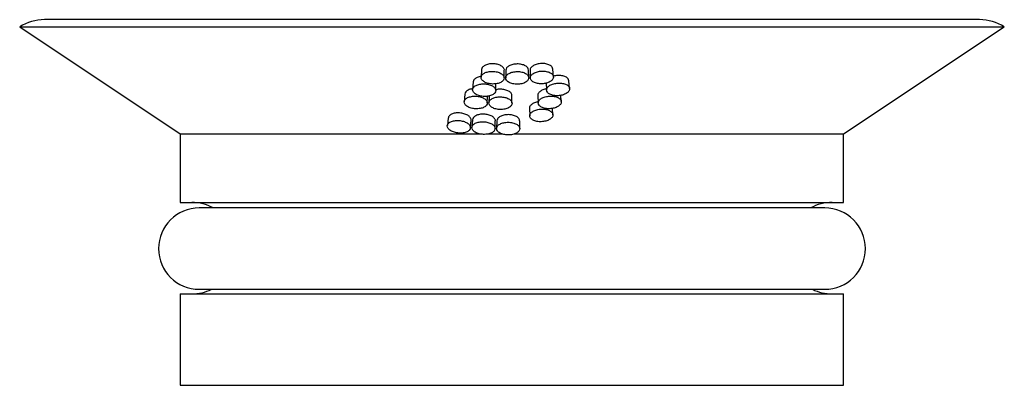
# Model space of a CAD drawing. Header units: millimetres. Extents: x 92 to 113.6, y 142.8 to 150.8.
import ezdxf

# ---------------------------------------------------------------- set-up
doc = ezdxf.new("R2010")
doc.units = ezdxf.units.MM

msp = doc.modelspace()

# ---------------------------------------------------------------- linework, layer by layer
at = {"color": 7, "linetype": 'Continuous', "lineweight": 25}
for p, q in [((92.03, 150.684), (95.541, 148.344)), ((92.03, 150.684), (113.553, 150.684)), ((113.011, 150.844), (92.572, 150.844)), ((110.041, 148.344), (113.553, 150.684)), ((102.124, 149.75), (102.116, 149.584)), ((102.621, 149.569), (102.623, 149.736)), ((102.655, 149.737), (102.654, 149.57)), ((103.16, 149.575), (103.155, 149.741)), ((103.188, 149.737), (103.192, 149.571)), ((103.698, 149.594), (103.687, 149.761)), ((101.942, 149.482), (101.931, 149.315)), ((102.437, 149.293), (102.441, 149.442)), ((103.537, 149.468), (103.547, 149.302)), ((104.051, 149.339), (104.036, 149.506)), ((101.76, 149.216), (101.747, 149.049)), ((102.252, 149.019), (102.259, 149.169)), ((102.291, 149.174), (102.285, 149.024)), ((102.791, 149.015), (102.791, 149.182)), ((103.356, 149.186), (103.363, 149.02)), ((103.868, 149.051), (103.857, 149.189)), ((103.174, 148.905), (103.179, 148.739)), ((103.685, 148.765), (103.675, 148.904)), ((101.398, 148.694), (101.378, 148.527)), ((101.883, 148.478), (101.896, 148.645)), ((101.928, 148.654), (101.916, 148.488)), ((102.422, 148.462), (102.427, 148.628)), ((102.46, 148.632), (102.455, 148.465)), ((102.962, 148.462), (102.96, 148.628)), ((95.541, 148.344), (95.541, 146.844)), ((95.541, 148.344), (102.096, 148.344)), ((102.275, 148.344), (102.582, 148.344)), ((102.837, 148.344), (110.041, 148.344)), ((110.041, 146.844), (110.041, 148.344)), ((95.541, 146.844), (110.041, 146.844)), ((109.626, 146.724), (95.956, 146.724)), ((95.956, 144.944), (109.626, 144.944)), ((95.541, 144.844), (95.541, 142.844)), ((95.541, 144.844), (110.041, 144.844)), ((110.041, 142.844), (110.041, 144.844)), ((95.541, 142.844), (110.041, 142.844))]:
    msp.add_line(p, q, dxfattribs=at)
for centre, radius, start, end in [((92.572, 149.844), 1, 90, 122.7828), ((113.011, 149.844), 1, 57.2172, 90), ((95.791, 145.844), 1, 61.6424, 90), ((109.791, 145.844), 1, 90, 118.3576), ((95.956, 145.834), 0.89, 90, 270), ((109.626, 145.834), 0.89, 270, 90), ((95.791, 145.844), 1, 270, 295.8419), ((109.791, 145.844), 1, 244.1581, 270)]:
    msp.add_arc(centre, radius, start, end, dxfattribs=at)
for points, knots in [([(102.623, 149.736), (102.623, 149.736), (102.63, 149.754), (102.607, 149.791), (102.556, 149.838), (102.471, 149.87), (102.373, 149.882), (102.275, 149.874), (102.193, 149.845), (102.136, 149.802), (102.128, 149.767), (102.125, 149.75)], [0, 0, 0, 0, 0.001747, 0.127392, 0.253377, 0.379183, 0.505024, 0.630769, 0.756686, 0.882823, 1, 1, 1, 1]), ([(103.155, 149.741), (103.151, 149.758), (103.143, 149.794), (103.086, 149.838), (103.004, 149.868), (102.905, 149.878), (102.807, 149.867), (102.725, 149.836), (102.667, 149.791), (102.659, 149.755), (102.656, 149.737)], [0, 0, 0, 0, 0.120824, 0.246697, 0.372442, 0.498218, 0.623894, 0.749755, 0.87553, 1, 1, 1, 1]), ([(103.685, 149.76), (103.682, 149.777), (103.674, 149.811), (103.618, 149.853), (103.536, 149.881), (103.437, 149.888), (103.339, 149.874), (103.255, 149.842), (103.203, 149.795), (103.181, 149.756), (103.188, 149.738), (103.188, 149.737)], [0, 0, 0, 0, 0.1142316, 0.2400948, 0.3658479, 0.4916306, 0.6173085, 0.7431836, 0.8689412, 0.9947502, 1, 1, 1, 1]), ([(102.116, 149.6), (102.109, 149.6), (102.07, 149.598), (102.011, 149.573), (101.954, 149.532), (101.947, 149.498), (101.943, 149.482)], [0, 0, 0, 0, 0.0675259, 0.3879253, 0.7088756, 1, 1, 1, 1]), ([(102.368, 149.435), (102.401, 149.437), (102.467, 149.439), (102.552, 149.47), (102.608, 149.516), (102.628, 149.57), (102.608, 149.625), (102.552, 149.671), (102.468, 149.703), (102.368, 149.716), (102.269, 149.707), (102.185, 149.679), (102.129, 149.634), (102.109, 149.581), (102.129, 149.525), (102.185, 149.478), (102.269, 149.444), (102.335, 149.438), (102.368, 149.435)], [0, 0, 0, 0, 0.062865, 0.125533, 0.187909, 0.250073, 0.312227, 0.374571, 0.437187, 0.500003, 0.562839, 0.625502, 0.687896, 0.750074, 0.812218, 0.874543, 0.937158, 1, 1, 1, 1]), ([(102.907, 149.431), (102.94, 149.433), (103.006, 149.438), (103.09, 149.471), (103.147, 149.518), (103.166, 149.573), (103.146, 149.627), (103.09, 149.672), (103.006, 149.702), (102.907, 149.712), (102.808, 149.701), (102.723, 149.67), (102.667, 149.624), (102.647, 149.57), (102.667, 149.515), (102.723, 149.469), (102.808, 149.437), (102.874, 149.433), (102.907, 149.431)], [0, 0, 0, 0, 0.0628516, 0.1254867, 0.187829, 0.2499795, 0.3121476, 0.374523, 0.4371698, 0.4999991, 0.5628231, 0.6254569, 0.6878187, 0.7499805, 0.8121362, 0.8744926, 0.9371423, 1, 1, 1, 1]), ([(103.445, 149.441), (103.478, 149.444), (103.544, 149.451), (103.628, 149.486), (103.685, 149.534), (103.704, 149.589), (103.684, 149.643), (103.628, 149.687), (103.544, 149.714), (103.445, 149.722), (103.346, 149.708), (103.262, 149.675), (103.205, 149.628), (103.186, 149.573), (103.205, 149.519), (103.262, 149.474), (103.346, 149.444), (103.412, 149.442), (103.445, 149.441)], [0, 0, 0, 0, 0.062834, 0.125435, 0.187746, 0.249887, 0.312072, 0.37448, 0.437156, 0.499995, 0.562804, 0.625407, 0.687738, 0.749887, 0.812058, 0.874448, 0.937131, 1, 1, 1, 1]), ([(104.034, 149.505), (104.03, 149.521), (104.023, 149.554), (103.967, 149.594), (103.885, 149.62), (103.788, 149.626), (103.727, 149.614), (103.697, 149.608)], [0, 0, 0, 0, 0.180428, 0.388222, 0.595859, 0.803545, 1, 1, 1, 1]), ([(102.184, 149.163), (102.217, 149.164), (102.283, 149.166), (102.367, 149.196), (102.424, 149.241), (102.444, 149.295), (102.424, 149.35), (102.367, 149.397), (102.283, 149.43), (102.184, 149.443), (102.085, 149.436), (102.001, 149.408), (101.945, 149.364), (101.925, 149.311), (101.944, 149.256), (102.001, 149.208), (102.085, 149.172), (102.151, 149.166), (102.184, 149.163)], [0, 0, 0, 0, 0.062887, 0.125577, 0.18796, 0.250115, 0.312249, 0.374574, 0.437182, 0.500005, 0.562859, 0.625542, 0.687945, 0.750115, 0.81224, 0.874543, 0.937149, 1, 1, 1, 1]), ([(103.8, 149.18), (103.833, 149.183), (103.899, 149.191), (103.983, 149.228), (104.039, 149.277), (104.058, 149.333), (104.038, 149.385), (103.982, 149.428), (103.898, 149.454), (103.799, 149.459), (103.7, 149.444), (103.616, 149.41), (103.56, 149.361), (103.54, 149.306), (103.56, 149.252), (103.616, 149.209), (103.7, 149.181), (103.767, 149.18), (103.8, 149.18)], [0, 0, 0, 0, 0.062835, 0.125411, 0.187691, 0.249811, 0.311997, 0.374427, 0.437132, 0.499991, 0.562801, 0.625383, 0.687684, 0.749811, 0.81198, 0.874392, 0.937107, 1, 1, 1, 1]), ([(101.999, 148.893), (102.032, 148.894), (102.098, 148.895), (102.183, 148.924), (102.239, 148.968), (102.259, 149.022), (102.239, 149.077), (102.183, 149.125), (102.099, 149.158), (102, 149.173), (101.901, 149.167), (101.816, 149.14), (101.76, 149.097), (101.74, 149.044), (101.76, 148.988), (101.816, 148.94), (101.9, 148.904), (101.966, 148.897), (101.999, 148.893)], [0, 0, 0, 0, 0.06291, 0.125625, 0.188019, 0.250164, 0.312276, 0.374579, 0.437177, 0.500008, 0.562881, 0.625586, 0.688001, 0.750165, 0.812268, 0.874546, 0.93714, 1, 1, 1, 1]), ([(101.934, 149.331), (101.927, 149.331), (101.889, 149.329), (101.83, 149.305), (101.773, 149.265), (101.766, 149.232), (101.762, 149.216)], [0, 0, 0, 0, 0.0654101, 0.3885489, 0.7118459, 1, 1, 1, 1]), ([(102.538, 148.878), (102.571, 148.879), (102.637, 148.883), (102.722, 148.914), (102.778, 148.96), (102.795, 149.006), (102.788, 149.042), (102.769, 149.077), (102.722, 149.115), (102.637, 149.147), (102.538, 149.158), (102.439, 149.149), (102.355, 149.12), (102.298, 149.076), (102.278, 149.022), (102.298, 148.967), (102.355, 148.919), (102.439, 148.885), (102.505, 148.88), (102.538, 148.878)], [0, 0, 0, 0, 0.0628783, 0.1255338, 0.1878665, 0.2499727, 0.2809621, 0.3123966, 0.3747158, 0.4373323, 0.5001618, 0.5630052, 0.625656, 0.6880111, 0.7501332, 0.8122258, 0.8745213, 0.9371381, 1, 1, 1, 1]), ([(102.791, 149.181), (102.788, 149.199), (102.78, 149.236), (102.723, 149.282), (102.639, 149.313), (102.543, 149.324), (102.47, 149.321), (102.44, 149.31), (102.437, 149.309)], [0, 0, 0, 0, 0.194107, 0.390885, 0.587113, 0.783399, 0.979521, 1, 1, 1, 1]), ([(103.552, 149.329), (103.538, 149.328), (103.491, 149.322), (103.424, 149.292), (103.371, 149.245), (103.349, 149.206), (103.356, 149.187), (103.357, 149.186)], [0, 0, 0, 0, 0.126831, 0.41151, 0.696246, 0.981251, 1, 1, 1, 1]), ([(103.616, 148.894), (103.649, 148.898), (103.715, 148.905), (103.799, 148.941), (103.855, 148.99), (103.875, 149.046), (103.855, 149.099), (103.799, 149.142), (103.715, 149.168), (103.616, 149.174), (103.517, 149.16), (103.432, 149.126), (103.376, 149.078), (103.356, 149.023), (103.376, 148.969), (103.433, 148.925), (103.517, 148.896), (103.583, 148.895), (103.616, 148.894)], [0, 0, 0, 0, 0.062858, 0.12545, 0.187726, 0.249829, 0.311994, 0.374411, 0.437118, 0.499992, 0.562821, 0.625417, 0.687718, 0.749829, 0.811976, 0.874373, 0.937089, 1, 1, 1, 1]), ([(103.368, 149.046), (103.355, 149.044), (103.309, 149.039), (103.242, 149.009), (103.189, 148.963), (103.167, 148.925), (103.174, 148.906), (103.175, 148.905)], [0, 0, 0, 0, 0.121288, 0.409426, 0.697623, 0.986097, 1, 1, 1, 1]), ([(101.894, 148.645), (101.895, 148.647), (101.902, 148.666), (101.88, 148.705), (101.828, 148.754), (101.744, 148.79), (101.647, 148.807), (101.549, 148.803), (101.467, 148.779), (101.412, 148.74), (101.404, 148.708), (101.401, 148.693)], [0, 0, 0, 0, 0.013272, 0.139141, 0.265067, 0.391075, 0.51697, 0.642786, 0.7686, 0.894478, 1, 1, 1, 1]), ([(102.427, 148.628), (102.427, 148.629), (102.434, 148.647), (102.412, 148.685), (102.36, 148.732), (102.276, 148.765), (102.178, 148.78), (102.08, 148.773), (101.997, 148.746), (101.941, 148.704), (101.934, 148.67), (101.93, 148.654)], [0, 0, 0, 0, 0.005062, 0.130996, 0.25699, 0.383066, 0.509028, 0.634914, 0.760797, 0.886741, 1, 1, 1, 1]), ([(102.959, 148.628), (102.955, 148.646), (102.948, 148.682), (102.891, 148.727), (102.808, 148.758), (102.71, 148.769), (102.611, 148.759), (102.529, 148.729), (102.471, 148.685), (102.464, 148.649), (102.46, 148.632)], [0, 0, 0, 0, 0.122879, 0.248917, 0.374996, 0.500967, 0.626862, 0.752758, 0.878681, 1, 1, 1, 1]), ([(103.432, 148.61), (103.465, 148.614), (103.531, 148.62), (103.616, 148.656), (103.672, 148.704), (103.692, 148.76), (103.672, 148.813), (103.615, 148.856), (103.531, 148.884), (103.432, 148.891), (103.333, 148.877), (103.248, 148.844), (103.192, 148.796), (103.172, 148.741), (103.192, 148.687), (103.249, 148.643), (103.333, 148.613), (103.399, 148.611), (103.432, 148.61)], [0, 0, 0, 0, 0.062884, 0.125493, 0.187768, 0.249852, 0.311994, 0.374396, 0.437103, 0.499993, 0.562844, 0.625456, 0.687758, 0.749853, 0.811975, 0.874353, 0.93707, 1, 1, 1, 1]), ([(101.63, 148.362), (101.663, 148.362), (101.729, 148.361), (101.813, 148.388), (101.87, 148.43), (101.89, 148.484), (101.87, 148.539), (101.814, 148.588), (101.73, 148.623), (101.631, 148.64), (101.532, 148.637), (101.448, 148.612), (101.391, 148.571), (101.371, 148.519), (101.391, 148.463), (101.447, 148.413), (101.531, 148.375), (101.597, 148.366), (101.63, 148.362)], [0, 0, 0, 0, 0.062963, 0.125737, 0.188162, 0.250292, 0.312355, 0.374604, 0.437174, 0.500015, 0.562932, 0.62569, 0.688136, 0.750292, 0.812348, 0.874568, 0.937127, 1, 1, 1, 1]), ([(102.169, 148.333), (102.202, 148.334), (102.268, 148.336), (102.352, 148.365), (102.409, 148.41), (102.429, 148.464), (102.409, 148.519), (102.353, 148.566), (102.268, 148.599), (102.169, 148.613), (102.07, 148.606), (101.985, 148.579), (101.929, 148.536), (101.909, 148.483), (101.929, 148.427), (101.985, 148.379), (102.069, 148.343), (102.135, 148.336), (102.169, 148.333)], [0, 0, 0, 0, 0.062955, 0.125685, 0.188057, 0.250159, 0.312232, 0.374523, 0.43714, 0.500008, 0.562918, 0.625638, 0.688036, 0.75016, 0.812221, 0.874482, 0.937095, 1, 1, 1, 1]), ([(102.708, 148.321), (102.742, 148.323), (102.808, 148.327), (102.892, 148.36), (102.949, 148.406), (102.969, 148.461), (102.949, 148.515), (102.892, 148.561), (102.808, 148.591), (102.708, 148.602), (102.609, 148.592), (102.525, 148.563), (102.468, 148.518), (102.448, 148.463), (102.468, 148.408), (102.525, 148.362), (102.609, 148.328), (102.675, 148.324), (102.708, 148.321)], [0, 0, 0, 0, 0.062938, 0.125619, 0.187941, 0.250021, 0.312112, 0.374447, 0.437111, 0.500001, 0.562897, 0.625574, 0.687924, 0.750022, 0.812096, 0.874403, 0.937069, 1, 1, 1, 1])]:
    msp.add_open_spline(points, degree=3, knots=knots, dxfattribs=at)

doc.saveas('drawing.dxf')
